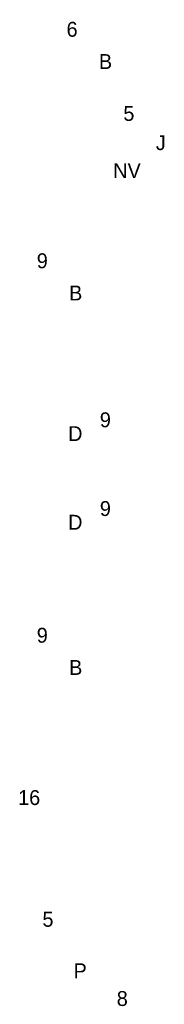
# Model space of a CAD drawing. Header units: millimetres. Extents: x -14827 to 133080, y -40284 to 77583.
# Tile 12 of 14: x 96053 to 97805, y 49297 to 61203. Entities that reach past the tile are written whole.
import ezdxf
from ezdxf.enums import TextEntityAlignment as Align
from ezdxf.xclip import XClip

# ---------------------------------------------------------------- set-up
doc = ezdxf.new("R2010")
doc.units = ezdxf.units.MM
doc.header["$LTSCALE"] = 100
doc.header["$XCLIPFRAME"] = 0
for name, color, linetype in [('EL6222--', 130, 'Continuous'), ('EL6311--', 130, 'Continuous'), ('EL6350--', 130, 'Continuous')]:
    doc.layers.add(name, color=color, linetype=linetype)
doc.styles.add('BURO-018', font='BUROFONT', dxfattribs={"height": 180})

# ---------------------------------------------------------------- blocks, each defined once
blk = doc.blocks.new('1115B61540')
at = {"color": 0}
for p, q in [((-7.7, 2), (-7.7, -2)), ((7.7, 2), (7.7, -2))]:
    blk.add_line(p, q, dxfattribs=at)
at = {"color": 0, "linetype": 'Continuous'}
blk.add_circle((0, 0), 2.5, dxfattribs=at)
at = {"color": 0}
for points in [[(-2.5, 0.75), (-7.7, 0.75), (-2.5, -0.75), (-7.7, -0.75)], [(2.5, 0.75), (7.7, 0.75), (2.5, -0.75), (7.7, -0.75)]]:
    blk.add_solid(points, dxfattribs=at)
at = {"color": 0, "linetype": 'Continuous', "style": 'BURO-018'}
for tag, p in [('E_GKAST', (0, 8)), ('E_GROEP', (0, 5)), ('E_SGROEP', (4.5, 5)), ('E_ARMCODE', (0, 0)), ('E_SLET', (4.5, -3))]:
    blk.add_attdef(tag, text='', height=1.8, dxfattribs=at).set_placement(p, align=Align.MIDDLE)
blk = doc.blocks.new('1115B61240')
at = {"color": 0}
for p, q in [((-6.2, 2), (-6.2, -2)), ((6.2, 2), (6.2, -2))]:
    blk.add_line(p, q, dxfattribs=at)
at = {"color": 0, "linetype": 'Continuous'}
blk.add_circle((0, 0), 2.5, dxfattribs=at)
at = {"color": 0}
for points in [[(-2.5, 0.75), (-6.2, 0.75), (-2.5, -0.75), (-6.2, -0.75)], [(2.5, 0.75), (6.2, 0.75), (2.5, -0.75), (6.2, -0.75)]]:
    blk.add_solid(points, dxfattribs=at)
at = {"color": 0, "linetype": 'Continuous', "style": 'BURO-018'}
for tag, p in [('E_GKAST', (0, 8)), ('E_GROEP', (0, 5)), ('E_SGROEP', (4.5, 5)), ('E_ARMCODE', (0, 0)), ('E_SLET', (4.5, -3))]:
    blk.add_attdef(tag, text='', height=1.8, dxfattribs=at).set_placement(p, align=Align.MIDDLE)
blk = doc.blocks.new('111304A')
at = {"color": 0, "linetype": 'Continuous'}
for p, q in [((0, 1), (0, 4.5)), ((-1.5, 3), (1.5, 3))]:
    blk.add_line(p, q, dxfattribs=at)
for centre in [(0, 6), (0, 4.5)]:
    blk.add_arc(centre, 1.5, 180, 0, dxfattribs=at)
at = {"color": 0, "linetype": 'Continuous', "style": 'BURO-018'}
for tag, p in [('E_GKAST', (0, 11.5)), ('E_GROEP', (0, 8.5)), ('E_SGROEP', (4.5, 8.5))]:
    blk.add_attdef(tag, text='', height=1.8, dxfattribs=at).set_placement(p, align=Align.MIDDLE)
at = {"color": 0, "linetype": 'Continuous', "style": 'BURO-018', "flags": 1}
for tag, p in [('E_VERMCODE', (13, 8.5)), ('E_MATCODE', (0, 0))]:
    blk.add_attdef(tag, text='', height=1.8, dxfattribs=at).set_placement(p, align=Align.MIDDLE)
blk = doc.blocks.new('1115B3A')
at = {"color": 0, "linetype": 'Continuous'}
blk.add_circle((0, 0), 2.5, dxfattribs=at)
at = {"color": 0, "linetype": 'Continuous', "style": 'BURO-018'}
for tag, p in [('E_GKAST', (0, 8)), ('E_GROEP', (0, 5)), ('E_SGROEP', (4.5, 5)), ('E_ARMCODE', (0, 0)), ('E_SLET', (4.5, -1))]:
    blk.add_attdef(tag, text='', height=1.8, dxfattribs=at).set_placement(p, align=Align.MIDDLE)
blk = doc.blocks.new('1115C3A')
at = {"color": 0, "linetype": 'Continuous'}
for p, q in [((-4.5, 5.5), (4.5, 5.5)), ((-4.5, 1), (-4.5, 5.5)), ((4.5, 1), (4.5, 5.5)), ((4.5, 1), (-4.5, 1))]:
    blk.add_line(p, q, dxfattribs=at)
at = {"color": 0, "linetype": 'Continuous', "style": 'BURO-018'}
for tag, p in [('E_GKAST', (0, 15.17)), ('E_GROEP', (0, 12.17)), ('E_SGROEP', (4.5, 12.17)), ('E_ARMCODE', (0, 8))]:
    blk.add_attdef(tag, text='', height=1.8, dxfattribs=at).set_placement(p, align=Align.MIDDLE)

msp = doc.modelspace()

# ---------------------------------------------------------------- block references
at = {"layer": 'EL6222--'}
ref = msp.add_blockref('111304A', (95432, 51797), dxfattribs=dict(at, xscale=100, yscale=100, zscale=100, rotation=270))
XClip(ref).set_block_clipping_path([(-25.1520818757, -923.8437130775), (487.9255159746, -238.3200165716)])
ref.add_attrib('E_GROEP', '16', dxfattribs={"layer": '0', "color": 7, "linetype": 'Continuous', "height": 180, "style": 'BURO-018'}).set_placement((96168, 51797), align=Align.MIDDLE)
ref = msp.add_blockref('111304A', (98032, 49367), dxfattribs=dict(at, xscale=-100, yscale=100, zscale=100, rotation=90))
XClip(ref).set_block_clipping_path([(-49.4489018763, 264.3200165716), (463.628695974, 949.8437130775)])
ref.add_attrib('E_GROEP', '8', dxfattribs={"layer": '0', "color": 7, "linetype": 'Continuous', "height": 180, "style": 'BURO-018'}).set_placement((97296, 49367), align=Align.MIDDLE)
at = {"layer": 'EL6311--'}
ref = msp.add_blockref('1115B61240', (97093, 60697), dxfattribs=dict(at, xscale=100, yscale=100, zscale=100))
XClip(ref).set_block_clipping_path([(-940.4545575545, -576.9259010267), (-254.9308610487, -63.8483031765)])
ref.add_attrib('E_ARMCODE', 'B', dxfattribs={"layer": '0', "color": 7, "linetype": 'Continuous', "height": 180, "style": 'BURO-018'}).set_placement((97093, 60697), align=Align.MIDDLE)
ref.add_attrib('E_GROEP', '6', dxfattribs={"layer": '0', "color": 7, "linetype": 'Continuous', "height": 180, "style": 'BURO-018'}).set_placement((96688, 61087), align=Align.MIDDLE)
ref = msp.add_blockref('1115B61240', (96732, 57898), dxfattribs=dict(at, xscale=100, yscale=100, zscale=100))
XClip(ref).set_block_clipping_path([(-936.8437130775, -548.9427996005), (-251.3200165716, -35.8652017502)])
ref.add_attrib('E_ARMCODE', 'B', dxfattribs={"layer": '0', "color": 7, "linetype": 'Continuous', "height": 180, "style": 'BURO-018'}).set_placement((96732, 57898), align=Align.MIDDLE)
ref.add_attrib('E_GROEP', '9', dxfattribs={"layer": '0', "color": 7, "linetype": 'Continuous', "height": 180, "style": 'BURO-018'}).set_placement((96327, 58288), align=Align.MIDDLE)
ref = msp.add_blockref('1115B3A', (96727, 56198), dxfattribs=dict(at, xscale=100, yscale=100, zscale=100))
XClip(ref).set_block_clipping_path([(-936.7971702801, -531.9435115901), (-251.2734737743, -18.8659137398)])
ref.add_attrib('E_ARMCODE', 'D', dxfattribs={"layer": '0', "color": 7, "linetype": 'Continuous', "height": 180, "style": 'BURO-018'}).set_placement((96727, 56198), align=Align.MIDDLE)
ref.add_attrib('E_GROEP', '9', dxfattribs={"layer": '0', "color": 7, "linetype": 'Continuous', "height": 180, "style": 'BURO-018'}).set_placement((97091, 56365), align=Align.MIDDLE)
ref = msp.add_blockref('1115B3A', (96727, 55126), dxfattribs=dict(at, xscale=100, yscale=100, zscale=100))
XClip(ref).set_block_clipping_path([(-936.7971702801, -521.2177955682), (-251.2734737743, -8.1401977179)])
ref.add_attrib('E_ARMCODE', 'D', dxfattribs={"layer": '0', "color": 7, "linetype": 'Continuous', "height": 180, "style": 'BURO-018'}).set_placement((96727, 55126), align=Align.MIDDLE)
ref.add_attrib('E_GROEP', '9', dxfattribs={"layer": '0', "color": 7, "linetype": 'Continuous', "height": 180, "style": 'BURO-018'}).set_placement((97091, 55292), align=Align.MIDDLE)
ref = msp.add_blockref('1115B61240', (96732, 53370), dxfattribs=dict(at, xscale=100, yscale=100, zscale=100))
XClip(ref).set_block_clipping_path([(-936.8437130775, -503.6606481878), (-251.3200165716, 9.4169496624)])
ref.add_attrib('E_ARMCODE', 'B', dxfattribs={"layer": '0', "color": 7, "linetype": 'Continuous', "height": 180, "style": 'BURO-018'}).set_placement((96732, 53370), align=Align.MIDDLE)
ref.add_attrib('E_GROEP', '9', dxfattribs={"layer": '0', "color": 7, "linetype": 'Continuous', "height": 180, "style": 'BURO-018'}).set_placement((96327, 53760), align=Align.MIDDLE)
ref = msp.add_blockref('1115B61540', (96786, 49702), dxfattribs=dict(at, xscale=100, yscale=100, zscale=100, rotation=90))
XClip(ref).set_block_clipping_path([(-466.9754565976, 251.8590387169), (46.1021412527, 937.3827352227)])
ref.add_attrib('E_ARMCODE', 'P', dxfattribs={"layer": '0', "color": 7, "linetype": 'Continuous', "height": 180, "style": 'BURO-018'}).set_placement((96786, 49702), align=Align.MIDDLE)
ref.add_attrib('E_GROEP', '5', dxfattribs={"layer": '0', "color": 7, "linetype": 'Continuous', "height": 180, "style": 'BURO-018'}).set_placement((96396, 50324), align=Align.MIDDLE)
at = {"layer": 'EL6350--'}
ref = msp.add_blockref('1115C3A', (98069, 59697), dxfattribs=dict(at, xscale=100, yscale=100, zscale=100, rotation=90))
XClip(ref).set_block_clipping_path([(-566.9269047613, 264.6964728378), (-53.849306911, 950.2201693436)])
ref.add_attrib('E_ARMCODE', 'J', dxfattribs={"layer": '0', "color": 7, "linetype": 'Continuous', "height": 180, "style": 'BURO-018'}).set_placement((97763, 59715), align=Align.MIDDLE)
ref.add_attrib('E_GROEP', '5', dxfattribs={"layer": '0', "color": 7, "linetype": 'Continuous', "height": 180, "style": 'BURO-018'}).set_placement((97376, 60068), align=Align.MIDDLE)

# ---------------------------------------------------------------- texts
at = {"layer": 'EL6350--', "color": 1, "style": 'BURO-018'}
msp.add_text('NV', height=180, dxfattribs=at).set_placement((97186, 59288))

doc.saveas('drawing.dxf')
